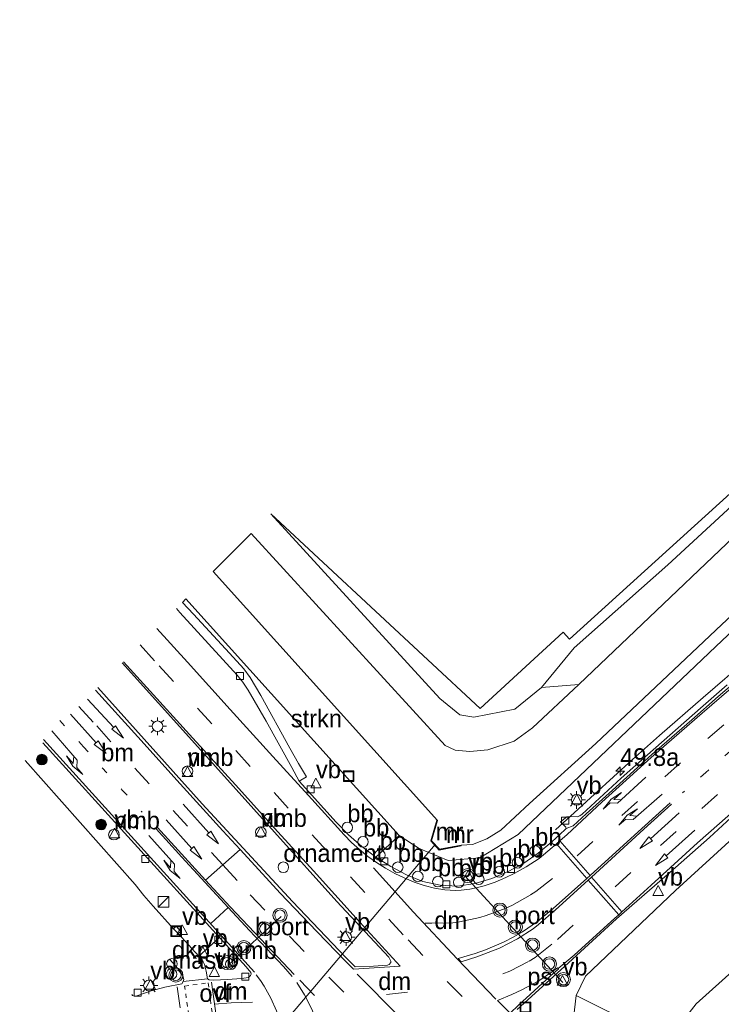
# Model space of a CAD drawing. Header units: millimetres. Extents: x 82463 to 85160, y 450000 to 452470.
# Tile 16 of 98: x 82912 to 83011, y 450447 to 450586. Entities that reach past the tile are written whole.
import ezdxf
from ezdxf.enums import TextEntityAlignment as Align

# ---------------------------------------------------------------- set-up
doc = ezdxf.new("R2010")
doc.units = ezdxf.units.MM
for name, pattern in [('13strp', [4, 1, -3]), ('39strp', [12, 3, -9]), ('6060strp', [1.2, 0.6, -0.6])]:
    doc.linetypes.add(name, pattern=pattern)
for name, color, linetype, lineweight in [('af-b5-muur', 8, 'muur', 18), ('af-bs-muur', 8, 'muur', 18), ('as-bs-kilometr', 13, 'Continuous', 18), ('bp-b5-bomenstruiken', 93, 'Continuous', 18), ('bp-b5-struiken', 93, 'Continuous', 18), ('bp-bs-boom', 93, 'Continuous', 18), ('bw-bs-portaal', 8, 'Continuous', 18), ('gr-bs-geleiderail', 213, 'geleiderail', 18), ('gw-bs-insteekwatergang', 93, 'Continuous', 18), ('gw-bs-kruinlijn', 93, 'Continuous', 18), ('gw-bs-teenlijn', 93, 'Continuous', 18), ('mk-b5-6060strp10', 8, '6060strp', 18), ('mk-b5-vlakmark', 8, 'Continuous', 18), ('mk-bs-13streep 0.45', 8, '13strp', 18), ('mk-bs-39streep 0.15', 8, '39strp', 18), ('mk-bs-haaientd', 8, 'haaitd', 18), ('mk-bs-pijlrd750', 8, 'Continuous', 18), ('mk-bs-pijlre750', 8, 'Continuous', 18), ('mk-bs-streep 0.15', 8, 'Continuous', 18), ('og-b5-water', 153, 'Continuous', 18), ('og-bs-inrichtingselement', 253, 'Continuous', 18), ('og-bs-maaiveld', 253, 'Continuous', 18), ('og-bs-terreinafscheiding', 253, 'Continuous', 18), ('wh-bs-duiker', 8, 'duiker', 18), ('wh-bs-kolk', 8, 'Continuous', 18), ('wh-bs-waterlijn', 133, 'Continuous', 18), ('wm-bs-lichtmast', 8, 'Continuous', 18), ('wm-bs-overig', 8, 'Continuous', 18), ('wm-bs-verkeersbord', 8, 'Continuous', 18), ('wm-bs-verkeerslicht', 13, 'Continuous', 18)]:
    doc.layers.add(name, color=color, linetype=linetype, lineweight=lineweight)
doc.styles.add('rtw_iso', font='iso-rtw.shx')
doc.linetypes.add('duiker', pattern='A,0,-2,[15,RTW.shx,S=1,R=0,X=0,Y=0],-2', length=4)
doc.linetypes.add('geleiderail', pattern='A,2,-1,[175,RTW.shx,S=0.5,R=0,X=0,Y=0],-1', length=4)
doc.linetypes.add('haaitd', pattern='A,0,-0.25,[25,RTW.shx,S=0.1,R=180,X=0,Y=0],-0.75', length=1)
doc.linetypes.add('muur', pattern='A,8,-1,[6,RTW.shx,S=0.75,R=90,X=0,Y=0],-1', length=10)

# ---------------------------------------------------------------- blocks, each defined once
blk = doc.blocks.new('verkeersbord')
for p, q in [((0, 0.75), (-0.75, -0.625)), ((0.75, -0.625), (0, 0.75)), ((-0.75, -0.625), (0.75, -0.625))]:
    blk.add_line(p, q)
blk = doc.blocks.new('dtbattr')
at = {"style": 'rtw_iso'}
blk.add_attdef('TAG', (0.59, 0.87), '', height=2.5, dxfattribs=at)
blk = doc.blocks.new('kolk')
blk.add_lwpolyline([(-0.5, -0.5), (0.5, -0.5), (0.5, 0.5), (-0.5, 0.5)], close=True)
blk = doc.blocks.new('dtb')
blk.add_circle((0, 0), 0.75)
blk = doc.blocks.new('put')
for p, q in [((0.75, 0.75), (-0.75, 0.75)), ((-0.75, 0.75), (-0.75, -0.75)), ((0.75, -0.75), (0.75, 0.75)), ((-0.75, -0.75), (0.75, -0.75))]:
    blk.add_line(p, q)
blk.add_lwpolyline([(-0.625, 0.625), (0.625, 0.625), (0.625, -0.625), (-0.625, -0.625)], close=True)
blk = doc.blocks.new('dtbattr-r')
at = {"style": 'rtw_iso'}
blk.add_attdef('TAG', text='', height=2.5, dxfattribs=at).set_placement((0, 0), align=Align.MIDDLE_CENTER)
blk = doc.blocks.new('dtbattr-l')
at = {"style": 'rtw_iso'}
blk.add_attdef('TAG', (0, 0), '', height=2.5, dxfattribs=at)
blk = doc.blocks.new('pijlr')
for p, q in [((0, 0, 0.1), (5.45, 0, 0.1)), ((5.45, -0.75, 0.1), (4.7, 0, 0.1)), ((6.2, -0.75, 0.1), (5.45, 0, 0.1)), ((4, -0.75, 0.1), (5.45, -0.75, 0.1)), ((5.7, -1.05, 0.1), (4, -0.75, 0.1)), ((7.5, -0.75, 0.1), (5.7, -1.05, 0.1)), ((7.5, -0.75, 0.1), (6.2, -0.75, 0.1))]:
    blk.add_line(p, q)
blk = doc.blocks.new('pijl')
for p, q in [((0, 0, 0.1), (5.45, 0, 0.1)), ((7.5, 0, 0.1), (5.45, 0.375, 0.1)), ((5.45, 0.375, 0.1), (5.45, -0.375, 0.1)), ((5.45, -0.375, 0.1), (7.5, 0, 0.1))]:
    blk.add_line(p, q)
blk = doc.blocks.new('kast')
blk.add_line((-0.75, -0.75), (0.75, 0.75))
blk.add_lwpolyline([(-0.75, 0.75), (0.75, 0.75), (0.75, -0.75), (-0.75, -0.75)], close=True)
blk = doc.blocks.new('boom')
blk.add_hatch(color=256).paths.add_polyline_path([(-0.75, 0, 1), (0.75, 0, 1)])
blk.add_circle((0, 0), 0.75)
blk = doc.blocks.new('verkeerslicht')
for radius in [1, 0.75]:
    blk.add_circle((0, 0), radius)
blk = doc.blocks.new('lantaarnpaal')
for p, q in [((-0.75, 0), (-1.25, 0)), ((-0.88, 0.88), (-0.53, 0.53)), ((0, 0.75), (0, 1.25)), ((0.53, 0.53), (0.88, 0.88)), ((0.75, 0), (1.25, 0)), ((-0.53, -0.53), (-0.88, -0.88)), ((0, -0.75), (0, -1.25)), ((0.53, -0.53), (0.88, -0.88))]:
    blk.add_line(p, q)
blk.add_circle((0, 0), 0.75)
blk = doc.blocks.new('hecto')
for p, q in [((0, 0.625), (-0.625, 0)), ((0, -0.625), (0, 0.625)), ((-0.625, 0), (0.625, 0)), ((0.625, 0), (0, -0.625))]:
    blk.add_line(p, q)

msp = doc.modelspace()

# ---------------------------------------------------------------- linework, layer by layer
at = {"layer": 'af-b5-muur'}
msp.add_polyline3d([(82970.047, 450469.889, -1.15), (82971.155, 450468.688, -1.15), (82974.226, 450469.265, -1.15), (82974.245, 450469.167, -0.926), (82971.119, 450468.58, -0.179), (82969.935, 450469.863, -0.22), (82970.789, 450472.805, -0.875), (82970.886, 450472.756, -1.15)], close=True, dxfattribs=at)
at = {"layer": 'af-bs-muur'}
msp.add_polyline3d([(82970.831, 450472.771, -0.935), (82969.991, 450469.876, -0.252), (82971.137, 450468.634, -0.206), (82974.223, 450469.215, -0.907)], dxfattribs=at)
at = {"layer": 'bp-b5-bomenstruiken'}
for points in [[(83003.466, 450508.914, 0.376), (82990.198, 450497.169, 0.362), (82985.615, 450491.552, 0.001), (82981.798, 450488.49, 0.004), (82976.024, 450487.361, 0.096), (82974.051, 450487.689, 0.156), (82971.208, 450490.031, 0.082), (82947.271, 450516.131, -0.064), (82976.913, 450488.595, 0.009), (82988.642, 450499.39, 0.509), (82989.539, 450498.399, 0.508), (83054.735, 450557.459, 0.412), (83053.412, 450559, 0.456), (83082.435, 450585.71, 0.099), (83084.635, 450585.49, 0.12), (83055.19, 450557.059, 0.307), (83043.009, 450545.297, 0.385), (83021.563, 450525.615, 0.325)], [(82990.879, 450492.015, -1.155), (82985.615, 450491.552, 0.001), (82990.198, 450497.169, 0.362), (83003.466, 450508.914, 0.376), (83021.563, 450525.615, 0.325), (83043.009, 450545.297, 0.385), (83055.19, 450557.059, 0.307), (83057.271, 450555.199, -1.155), (83021.753, 450521.416, -1.155)]]:
    msp.add_polyline3d(points, close=True, dxfattribs=at)
at = {"layer": 'bp-b5-struiken'}
for points in [[(83005.705, 450444.502, 5.714), (82999.799, 450443.372, 4.504), (82990.508, 450448.006, 0.348), (82991.8, 450450.732, 0.33), (83004.536, 450462.847, 0.49), (83020.799, 450477.637, 0.939), (83035.381, 450489.904, 1.462), (83058.907, 450508.798, 2.657), (83083.107, 450528.617, 4.009), (83104.037, 450546.473, 5.054), (83124.114, 450563.868, 5.819), (83131.218, 450570.07, 6.039), (83149.193, 450585.536, 6.616), (83140.592, 450577.672, 6.63), (83130.94, 450567.603, 6.625), (83118.98, 450556.134, 6.515), (83103.912, 450541.274, 6.218), (83087.169, 450524.617, 6.296), (83068.605, 450506.315, 6.323), (83031.669, 450469.819, 6.108), (83016.699, 450455.055, 6.076), (83007.479, 450446.83, 5.718)], [(82965.435, 450470.648, 0.307), (82962.163, 450467.579, 0.084), (82960.169, 450469.085, 0.1), (82958.302, 450470.746, 0.104), (82956.545, 450472.525, 0.078), (82951.291, 450478.33, 0.115), (82952.351, 450478.939, 0.22), (82951.209, 450480.803, 0.215), (82949.988, 450482.984, 0.196), (82945.87, 450490.415, 0.166), (82944.371, 450493.004, 0.164), (82943.469, 450494.196, 0.158), (82941.456, 450496.42, 0.15), (82936.358, 450501.92, 0.178), (82934.803, 450503.609, 0.171), (82935.279, 450504.087, 0.256)]]:
    msp.add_polyline3d(points, close=True, dxfattribs=at)
at = {"layer": 'bw-bs-portaal'}
for points in [[(82974.759, 450464.929, 5.981), (82988.611, 450449.838, 5.981)], [(82941.253, 450452.308, 6.286), (82948.769, 450459.195, 6.25)]]:
    msp.add_polyline3d(points, dxfattribs=at)
at = {"layer": 'gr-bs-geleiderail'}
msp.add_polyline3d([(83014.921, 450495.734, 1.438), (83008.447, 450490.157, 1.233), (83002.288, 450484.759, 1.074), (82998.488, 450481.369, 0.985), (82993.071, 450476.476, 0.905), (82990.766, 450474.348, 0.846), (82987.579, 450471.426, 0.814)], dxfattribs=at)
at = {"layer": 'gw-bs-insteekwatergang'}
for points in [[(83149.738, 450629.192, 0.06), (83127.381, 450607.844, 0.362), (83108.212, 450589.596, 0.44), (83083.704, 450567.318, 0.325), (83062.401, 450546.8, 0.366), (83036.847, 450522.483, 0.293), (83010.278, 450497.386, 0.142), (82982.286, 450470.758, -0.092), (82976.845, 450467.46, -0.009), (82972.401, 450467.097, -0.051), (82968.277, 450468.791, 0.146), (82965.435, 450470.648, 0.307), (82935.279, 450504.087, 0.256)], [(82947.271, 450516.131, -0.064), (82971.208, 450490.031, 0.082), (82974.051, 450487.689, 0.156), (82976.024, 450487.361, 0.096), (82981.798, 450488.49, 0.004), (82985.615, 450491.552, 0.001), (82990.198, 450497.169, 0.362), (83003.466, 450508.914, 0.376), (83021.563, 450525.615, 0.325), (83043.009, 450545.297, 0.385), (83055.19, 450557.059, 0.307), (83084.635, 450585.49, 0.12)]]:
    msp.add_polyline3d(points, dxfattribs=at)
at = {"layer": 'gw-bs-kruinlijn'}
msp.add_polyline3d([(83006.369, 450443.263, 5.837), (83005.705, 450444.502, 5.714), (83007.479, 450446.83, 5.718), (83016.699, 450455.055, 6.076), (83031.669, 450469.819, 6.108), (83068.605, 450506.315, 6.323), (83087.169, 450524.617, 6.296), (83103.912, 450541.274, 6.218), (83118.98, 450556.134, 6.515), (83130.94, 450567.603, 6.625), (83140.592, 450577.672, 6.63), (83149.193, 450585.536, 6.616)], dxfattribs=at)
at = {"layer": 'gw-bs-teenlijn'}
msp.add_polyline3d([(83149.193, 450585.536, 6.616), (83131.218, 450570.07, 6.039), (83124.114, 450563.868, 5.819), (83104.037, 450546.473, 5.054), (83083.107, 450528.617, 4.009), (83058.907, 450508.798, 2.657), (83035.381, 450489.904, 1.462), (83020.799, 450477.637, 0.939), (83004.536, 450462.847, 0.49), (82991.8, 450450.732, 0.33), (82990.508, 450448.006, 0.348), (82990.03, 450443.967, 0.302), (82991.564, 450439.797, 0.215), (82997.489, 450434.198, 0.214)], dxfattribs=at)
at = {"layer": 'mk-b5-6060strp10'}
msp.add_polyline3d([(82939.282, 450443.321, 0.325), (82936.02, 450442.9, 0.337), (82935.082, 450449.331, 0.166), (82938.417, 450449.779, 0.162)], close=True, dxfattribs=at)
at = {"layer": 'mk-b5-vlakmark'}
msp.add_polyline3d([(82982.33, 450446.612, 0.102), (82981.18, 450445.486, 0.114), (82979.36, 450447.298, 0.139), (82981.396, 450448.132, 0.104), (82982.822, 450448.806, 0.099), (82985.201, 450450.091, 0.1), (82987.155, 450451.376, 0.113), (82987.871, 450451.893, 0.132), (82987.993, 450451.734, 0.124), (82987.337, 450451.228, 0.129)], close=True, dxfattribs=at)
at = {"layer": 'mk-bs-13streep 0.45'}
for points in [[(83081.364, 450538.238, 3.811), (83075.049, 450533.359, 3.495), (83068.394, 450528.155, 3.136), (83062.457, 450523.477, 2.795), (83055.509, 450518.046, 2.406), (83049.553, 450513.363, 2.058), (83043.222, 450508.314, 1.691), (83040.18, 450505.921, 1.529), (83036.752, 450503.142, 1.362), (83031.102, 450498.496, 1.109), (83027.211, 450495.329, 0.947), (83020.782, 450489.835, 0.7), (83015.32, 450485.179, 0.516), (83008.846, 450479.566, 0.329), (83005.561, 450476.668, 0.253)], [(82917.413, 450486.89, 0.209), (82920.755, 450483.192, 0.202), (82926.267, 450477.062, 0.189), (82929.101, 450473.936, 0.191)]]:
    msp.add_polyline3d(points, dxfattribs=at)
at = {"layer": 'mk-bs-39streep 0.15'}
for points in [[(82996.035, 450463.379, 0.152), (83002.433, 450469.217, 0.227), (83008.272, 450474.445, 0.336), (83014.231, 450479.721, 0.497), (83020.381, 450485.01, 0.689), (83026.361, 450490.09, 0.899), (83033.475, 450496.031, 1.191), (83039.383, 450500.843, 1.46), (83045.413, 450505.629, 1.772), (83051.859, 450510.756, 2.14), (83055.395, 450513.543, 2.346), (83061.394, 450518.275, 2.694), (83064.605, 450520.769, 2.869), (83070.998, 450525.772, 3.223), (83077.135, 450530.666, 3.551), (83083.543, 450535.561, 3.865), (83090.252, 450540.51, 4.171), (83096.645, 450545.196, 4.452), (83103.284, 450550.168, 4.732), (83110.001, 450555.163, 4.988), (83118.497, 450561.422, 5.56)], [(82990.64, 450467.752, 0.028), (82996.945, 450473.456, 0.073), (83003.028, 450478.932, 0.169), (83009.13, 450484.337, 0.321), (83014.843, 450489.294, 0.492), (83021.121, 450494.647, 0.719), (83027.987, 450500.379, 0.992), (83033.605, 450504.962, 1.237), (83039.862, 450509.972, 1.538), (83046.235, 450515.044, 1.903), (83052.403, 450519.916, 2.263), (83062.062, 450527.513, 2.81), (83071.368, 450534.797, 3.339), (83077.954, 450539.877, 3.678), (83087.62, 450547.072, 4.133), (83097.278, 450554.26, 4.545), (83104.257, 450559.61, 4.83)], [(82928.805, 450497.585, 0.227), (82931.484, 450494.626, 0.222), (82936.903, 450488.645, 0.211), (82942.354, 450482.634, 0.216), (82947.745, 450476.705, 0.216), (82953.15, 450470.736, 0.226), (82958.56, 450464.772, 0.241), (82964.007, 450458.806, 0.27), (82966.718, 450455.857, 0.259), (82972.263, 450449.997, 0.231), (82977.889, 450444.229, 0.202), (82983.608, 450438.531, 0.16), (82983.909, 450438.132, 0.154)], [(82920.139, 450488.882, 0.283), (82922.643, 450486.122, 0.281), (82928.063, 450480.144, 0.273), (82933.485, 450474.184, 0.273), (82938.908, 450468.21, 0.289), (82940.492, 450466.481, 0.284), (82944.357, 450462.263, 0.296), (82949.908, 450456.379, 0.277), (82955.499, 450450.588, 0.292), (82961.185, 450444.853, 0.312), (82964.026, 450442.011, 0.279), (82969.455, 450436.664, 0.183)], [(82969.136, 450458.239, 0.165), (82970.065, 450458.221, 0.146), (82973.04, 450458.298, 0.082), (82974.006, 450458.421, 0.075), (82976.881, 450459.027, 0.046), (82977.769, 450459.296, 0.042), (82980.617, 450460.385, 0.023), (82981.387, 450460.745, 0.023), (82984.034, 450462.221, 0.033), (82984.776, 450462.694, 0.033), (82987.843, 450465.118, 0.032)], [(82980.125, 450451.073, 0.105), (82981.096, 450451.438, 0.1), (82983.852, 450452.836, 0.102), (82984.686, 450453.388, 0.107), (82987.861, 450455.916, 0.122), (82993.811, 450461.351, 0.142)], [(82949.317, 450442.285, 0.319), (82948.986, 450443.324, 0.328), (82948.074, 450445.832, 0.273), (82947.272, 450447.618, 0.244), (82946.324, 450449.317, 0.214), (82945.819, 450450.105, 0.197), (82945.208, 450450.907, 0.181)], [(82951.374, 450450.18, 0.24), (82956.299, 450445.078, 0.307)], [(82934.029, 450449.206, 0.167), (82934.979, 450442.782, 0.332)], [(82953.895, 450444.214, 0.299), (82953.009, 450446.276, 0.265), (82952.048, 450448.098, 0.25), (82950.945, 450449.848, 0.236)], [(82963.664, 450448.158, 0.348), (82968.683, 450448.713, 0.318)], [(82931.295, 450441.426, 0.326), (82930.204, 450448.506, 0.16)], [(82939.254, 450446.758, 0.241), (82941.691, 450446.967, 0.258), (82946.22, 450447.104, 0.256)]]:
    msp.add_polyline3d(points, dxfattribs=at)
at = {"layer": 'mk-bs-haaientd'}
for points in [[(82961.795, 450466.045, 0.138), (82967.489, 450459.808, 0.173), (82973.658, 450453.193, 0.15), (82979.148, 450447.503, 0.14)], [(82959.494, 450451.038, 0.352), (82965.462, 450445.051, 0.334)], [(82938.882, 450449.904, 0.161), (82939.775, 450443.407, 0.322)]]:
    msp.add_polyline3d(points, dxfattribs=at)
at = {"layer": 'mk-bs-streep 0.15'}
for points in [[(82931.142, 450499.932, 0.142), (82935.504, 450495.131, 0.13), (82941.552, 450488.47, 0.119), (82947.576, 450481.831, 0.111), (82952.62, 450476.278, 0.128), (82957.654, 450470.722, 0.133), (82958.705, 450469.643, 0.132), (82959.83, 450468.63, 0.13), (82961.018, 450467.685, 0.133), (82962.244, 450466.81, 0.116), (82963.526, 450466.006, 0.122), (82964.835, 450465.275, 0.122), (82966.176, 450464.63, 0.123), (82967.572, 450464.051, 0.115), (82968.979, 450463.557, 0.095), (82970.446, 450463.194, 0.063), (82971.905, 450462.959, 0.035), (82973.432, 450462.877, 0.007), (82974.246, 450462.912, 0.004), (82975.444, 450463.048, -0.011), (82976.542, 450463.272, -0.025), (82977.481, 450463.531, -0.031), (82979.034, 450464.055, -0.044), (82980.542, 450464.67, -0.041), (82981.718, 450465.254, -0.034), (82983.408, 450466.197, -0.024), (82985.239, 450467.395, -0.024), (82987.733, 450469.465, -0.031), (82988.183, 450469.872, -0.032), (82989.203, 450470.794, -0.032), (82994.114, 450475.34, 0.025), (82997.595, 450478.466, 0.074), (83001.112, 450481.646, 0.144), (83008.329, 450487.96, 0.336), (83013.486, 450492.389, 0.486)], [(82926.446, 450495.216, 0.292), (82930.212, 450491.061, 0.287), (82936.25, 450484.42, 0.261), (82942.277, 450477.794, 0.27), (82948.28, 450471.153, 0.288), (82953.324, 450465.614, 0.313), (82959.369, 450458.957, 0.33), (82965.6, 450452.154, 0.331), (82958.971, 450451.726, 0.352), (82957.949, 450452.757, 0.339), (82953.802, 450457.041, 0.34), (82948.631, 450462.486, 0.348), (82945.567, 450465.793, 0.351), (82942.94, 450468.663, 0.353), (82940.512, 450471.314, 0.354), (82934.474, 450477.949, 0.328), (82928.45, 450484.594, 0.332), (82922.455, 450491.208, 0.333)], [(83035.728, 450493.673, 1.315), (83033.386, 450491.769, 1.208), (83027.628, 450486.949, 0.969), (83022.434, 450482.53, 0.784), (83018.197, 450478.867, 0.652), (83013.504, 450474.757, 0.511), (83007.682, 450469.591, 0.37), (83001.099, 450463.623, 0.254), (82996.937, 450459.818, 0.191), (82996.515, 450459.431, 0.185), (82995.962, 450458.925, 0.181), (82990.201, 450453.7, 0.135), (82987.932, 450451.814, 0.134)], [(82944.972, 450451.322, 0.212), (82915.138, 450484.209, 0.289)], [(83003.782, 450475.242, 0.217), (82998.251, 450470.222, 0.133), (82992.473, 450464.981, 0.097), (82991.992, 450464.548, 0.097), (82987.239, 450460.304, 0.099), (82985.025, 450458.467, 0.096), (82982.925, 450457.005, 0.089), (82981.699, 450456.29, 0.089), (82980.228, 450455.529, 0.092), (82977.667, 450454.458, 0.1), (82976.187, 450453.948, 0.111), (82973.79, 450453.228, 0.148), (82974.212, 450452.75, 0.149), (82976.417, 450453.451, 0.112), (82979.638, 450454.713, 0.095), (82982.173, 450456.014, 0.094), (82984.403, 450457.447, 0.097), (82985.169, 450458.021, 0.099), (82987.561, 450460.099, 0.103), (82992.2, 450464.337, 0.101), (82992.656, 450464.754, 0.101), (83000.051, 450471.507, 0.159), (83003.996, 450475.042, 0.22)], [(82950.291, 450450.711, 0.229), (82949.093, 450452.096, 0.225), (82944.291, 450457.212, 0.207), (82941.266, 450460.447, 0.252), (82934.696, 450467.563, 0.19), (82931.065, 450471.568, 0.196)], [(82931.238, 450471.784, 0.202), (82938.046, 450464.301, 0.205), (82941.534, 450460.54, 0.224), (82946.655, 450455.123, 0.214), (82950.578, 450450.993, 0.234)], [(82991.992, 450464.548, 0.097), (82987.733, 450469.465, -0.031)], [(82988.183, 450469.872, -0.032), (82992.473, 450464.981, 0.097)], [(82942.94, 450468.663, 0.353), (82940.492, 450466.481, 0.284), (82938.046, 450464.301, 0.205)], [(82992.2, 450464.337, 0.101), (82996.515, 450459.432, 0.187)], [(82996.937, 450459.818, 0.191), (82992.656, 450464.754, 0.101)], [(82938.777, 450458.163, 0.252), (82941.266, 450460.447, 0.252)]]:
    msp.add_polyline3d(points, dxfattribs=at)
at = {"layer": 'og-b5-water'}
msp.add_polyline3d([(83011.125, 450500.501, -1.15), (82993.302, 450483.662, -1.15), (82983.872, 450475.155, -1.15), (82979.815, 450471.399, -1.15), (82977.869, 450470.149, -1.15), (82975.813, 450469.363, -1.15), (82974.226, 450469.265, -1.15), (82971.155, 450468.688, -1.15), (82970.047, 450469.889, -1.15), (82970.886, 450472.756, -1.15), (82939.13, 450507.955, -1.155), (82944.49, 450513.338, -1.155), (82971.964, 450483.362, -1.155), (82973.372, 450482.704, -1.155), (82975.433, 450482.509, -1.155), (82977.996, 450482.751, -1.155), (82981.732, 450483.954, -1.155), (82984.324, 450485.873, -1.155), (82990.879, 450492.015, -1.155), (83021.753, 450521.416, -1.155)], dxfattribs=at)
at = {"layer": 'og-bs-maaiveld'}
msp.add_polyline3d([(82974.226, 450469.265, -1.15), (82974.245, 450469.167, -0.926), (82971.119, 450468.58, -0.179), (82969.935, 450469.863, -0.22), (82970.789, 450472.805, -0.875), (82970.886, 450472.756, -1.15)], dxfattribs=at)
at = {"layer": 'og-bs-terreinafscheiding'}
for points in [[(83053.412, 450559, 0.456), (83054.735, 450557.459, 0.412), (82989.539, 450498.399, 0.508), (82988.642, 450499.39, 0.509)], [(83027.243, 450504.335, 0.984), (83025.896, 450503.191, 0.932), (83022.053, 450499.992, 0.773), (83018.198, 450496.805, 0.634), (83014.391, 450493.564, 0.522), (83010.611, 450490.291, 0.403), (83006.844, 450487.003, 0.285), (83001.195, 450482.07, 0.14), (82995.628, 450477.044, 0.036), (82991.925, 450473.683, -0.026), (82990.071, 450472.006, -0.04), (82989.084, 450471.628, -0.099)], [(82934.803, 450503.609, 0.171), (82936.358, 450501.92, 0.178), (82941.456, 450496.42, 0.15), (82943.469, 450494.196, 0.158), (82944.371, 450493.004, 0.164), (82945.87, 450490.415, 0.166), (82949.988, 450482.984, 0.196), (82951.209, 450480.803, 0.215), (82952.351, 450478.939, 0.22), (82951.291, 450478.33, 0.115)], [(82933.924, 450502.727, 0.034), (82934.423, 450502.176, 0.024), (82936.453, 450499.967, 0.036), (82942.51, 450493.324, 0.017), (82943.33, 450492.303, 0.012), (82944.101, 450491.181, 0.011), (82946.606, 450486.787, 0.044), (82950.249, 450480.231, 0.074), (82951.291, 450478.33, 0.115), (82956.545, 450472.525, 0.078), (82958.302, 450470.746, 0.104), (82960.169, 450469.085, 0.1), (82962.163, 450467.579, 0.084), (82964.266, 450466.231, 0.091), (82966.473, 450465.059, 0.104), (82968.796, 450464.14, 0.08), (82971.235, 450463.608, -0.002), (82973.724, 450463.487, -0.035), (82976.196, 450463.844, -0.053), (82978.585, 450464.554, -0.071), (82980.885, 450465.529, -0.09), (82983.079, 450466.727, -0.059), (82985.133, 450468.147, -0.05), (82987.051, 450469.747, -0.058), (82988.892, 450471.436, -0.08), (82989.084, 450471.628, -0.099)], [(82963.967, 450453.408, 0.505), (82956.651, 450461.316, 0.536), (82947.783, 450471.111, 0.55), (82936.552, 450483.641, 0.536), (82926.265, 450495.034, 0.513)], [(82985.615, 450491.552, 0.001), (82990.879, 450492.015, -1.155)], [(82989.084, 450471.628, -0.099), (82989.033, 450471.815, -0.134), (82988.298, 450472.572, -0.164), (82989.167, 450473.285, -0.215), (82989.635, 450473.316, -0.135), (82990.628, 450473.292, -0.121), (82991.017, 450473.415, -0.046), (82991.324, 450473.671, -0.059), (82996.87, 450478.72, 0.03), (83000.596, 450482.054, 0.096), (83008.1, 450488.663, 0.3), (83011.872, 450491.946, 0.411)], [(82922.8, 450491.554, 0.66), (82937.573, 450475.126, 0.55), (82950.34, 450461.313, 0.605), (82957.891, 450453.393, 0.508), (82958.577, 450452.711, 0.497)], [(82943.778, 450452.06, 0.19), (82940.013, 450456.216, 0.2), (82915.005, 450483.725, 0.252)], [(82912.526, 450481.235, 0.417), (82928.092, 450463.724, 0.357)], [(82982.132, 450445.998, 0.103), (82988.828, 450452.094, 0.109), (82996.209, 450458.84, 0.178), (83003.755, 450465.402, 0.316), (83009.373, 450470.371, 0.406), (83013.046, 450473.767, 0.504)], [(82962.163, 450467.579, 0.084), (82965.435, 450470.648, 0.307)], [(82943.778, 450452.06, 0.19), (82944.449, 450451.246, 0.136), (82944.49, 450451.001, 0.138), (82944.417, 450450.827, 0.133), (82944.141, 450450.548, 0.135), (82943.149, 450450.41, 0.131), (82941.155, 450450.256, 0.135), (82939.154, 450450.187, 0.154), (82938.584, 450450.221, 0.155), (82938.318, 450450.339, 0.173), (82938.129, 450451.446, 0.179), (82937.899, 450452.399, 0.185), (82937.718, 450452.787, 0.18), (82937.379, 450453.253, 0.181), (82937.105, 450453.552, 0.186), (82934.177, 450456.748, 0.286), (82933.535, 450457.448, 0.285), (82930.624, 450460.626, 0.299), (82929.323, 450462.145, 0.33), (82928.092, 450463.724, 0.357)], [(82933.535, 450457.448, 0.285), (82933.874, 450457.797, 0.294), (82934.539, 450457.053, 0.289), (82934.177, 450456.748, 0.286)], [(82940.013, 450456.216, 0.2), (82937.105, 450453.552, 0.186)], [(82927.612, 450448.128, 0.173), (82927.714, 450448.014, 0.173), (82927.954, 450447.93, 0.17), (82928.205, 450447.921, 0.196), (82928.451, 450448.005, 0.164), (82930.339, 450448.662, 0.155), (82932.27, 450449.179, 0.147), (82934.691, 450449.667, 0.152), (82934.86, 450449.971, 0.153), (82934.953, 450450.259, 0.16), (82934.813, 450450.793, 0.178), (82934.46, 450451.453, 0.19), (82933.008, 450453.111, 0.233)], [(82958.577, 450452.711, 0.497), (82959.24, 450452.046, 0.342), (82961.816, 450452.163, 0.365), (82963.808, 450452.293, 0.353), (82964.041, 450452.385, 0.354), (82964.264, 450452.648, 0.341), (82964.288, 450452.873, 0.335), (82963.967, 450453.408, 0.505)], [(82938.318, 450450.339, 0.173), (82934.86, 450449.971, 0.153)], [(83005.705, 450444.502, 5.714), (82999.799, 450443.372, 4.504), (82990.508, 450448.006, 0.348)]]:
    msp.add_polyline3d(points, dxfattribs=at)
at = {"layer": 'wh-bs-duiker'}
msp.add_polyline3d([(82905.66, 450392.923, -1.136), (82970.546, 450469.376, -1.123)], dxfattribs=at)
at = {"layer": 'wh-bs-waterlijn'}
for points in [[(83142.713, 450636.501, -1.139), (83115.439, 450610.449, -1.141), (83078.247, 450575.35, -1.141), (83057.271, 450555.199, -1.155), (83021.753, 450521.416, -1.155), (82990.879, 450492.015, -1.155), (82984.324, 450485.873, -1.155), (82981.732, 450483.954, -1.155), (82977.996, 450482.751, -1.155), (82975.433, 450482.509, -1.155), (82973.372, 450482.704, -1.155), (82971.964, 450483.362, -1.155), (82944.49, 450513.338, -1.155)], [(83148.325, 450630.662, -1.139), (83112.253, 450596.187, -1.15), (83082.244, 450568.321, -1.15), (83040.923, 450529.205, -1.15), (83024.669, 450513.057, -1.15), (83011.125, 450500.501, -1.15), (82993.302, 450483.662, -1.15), (82983.872, 450475.155, -1.15), (82979.815, 450471.399, -1.15), (82977.869, 450470.149, -1.15), (82975.813, 450469.363, -1.15), (82974.226, 450469.265, -1.15), (82971.155, 450468.688, -1.15), (82970.047, 450469.889, -1.15), (82970.886, 450472.756, -1.15), (82939.13, 450507.955, -1.155)]]:
    msp.add_polyline3d(points, dxfattribs=at)

# ---------------------------------------------------------------- block references
at = {"layer": 'af-b5-muur'}
ref = msp.add_blockref('dtbattr-r', (82972.09375, 450468.8125, -0.883333), dxfattribs=at)
ref.add_attrib('TAG', 'mr', dxfattribs={"layer": '0', "height": 2.5, "style": 'rtw_iso'}).set_placement((82972.09375, 450468.8125, -0.883333), align=Align.BOTTOM_LEFT)
at = {"layer": 'af-bs-muur'}
ref = msp.add_blockref('dtbattr-l', (82970.620025, 450469.194282, -0.226751), dxfattribs=at)
ref.add_attrib('TAG', 'mr', dxfattribs={"layer": '0', "height": 2.5, "style": 'rtw_iso'}).set_placement((82970.620025, 450469.194282, -0.226751), align=Align.BOTTOM_LEFT)
at = {"layer": 'as-bs-kilometr'}
ref = msp.add_blockref('dtbattr', (82996.721, 450479.722, -0.009), dxfattribs=at)
ref.add_attrib('TAG', '49.8a', dxfattribs={"layer": '0', "height": 2.5, "style": 'rtw_iso'}).set_placement((82996.721, 450479.722, -0.009), align=Align.BOTTOM_LEFT)
msp.add_blockref('hecto', (82996.721, 450479.722, -0.009), dxfattribs=at)
at = {"layer": 'bp-b5-struiken'}
ref = msp.add_blockref('dtbattr-r', (82950.117188, 450485.1875, 0.174647), dxfattribs=at)
ref.add_attrib('TAG', 'strkn', dxfattribs={"layer": '0', "height": 2.5, "style": 'rtw_iso'}).set_placement((82950.117188, 450485.1875, 0.174647), align=Align.BOTTOM_LEFT)
at = {"layer": 'bp-bs-boom'}
for p in [(82914.89, 450481.368, 0.569), (82923.263, 450472.175, 0.536)]:
    msp.add_blockref('boom', p, dxfattribs=at)
at = {"layer": 'bw-bs-portaal'}
ref = msp.add_blockref('dtbattr-l', (82981.719804, 450457.345583, 5.981), dxfattribs=at)
ref.add_attrib('TAG', 'port', dxfattribs={"layer": '0', "height": 2.5, "style": 'rtw_iso'}).set_placement((82981.719804, 450457.345583, 5.981), align=Align.BOTTOM_LEFT)
ref = msp.add_blockref('dtbattr-l', (82945.029884, 450455.768804, 6.26791), dxfattribs=at)
ref.add_attrib('TAG', 'hport', dxfattribs={"layer": '0', "height": 2.5, "style": 'rtw_iso'}).set_placement((82945.029884, 450455.768804, 6.26791), align=Align.BOTTOM_LEFT)
at = {"layer": 'mk-b5-6060strp10'}
ref = msp.add_blockref('dtbattr-r', (82937.179688, 450446.34375, 0.263), dxfattribs=at)
ref.add_attrib('TAG', 'ovf', dxfattribs={"layer": '0', "height": 2.5, "style": 'rtw_iso'}).set_placement((82937.179688, 450446.34375, 0.263), align=Align.BOTTOM_LEFT)
at = {"layer": 'mk-b5-vlakmark'}
ref = msp.add_blockref('dtbattr-r', (82983.582031, 450448.6875, 0.114364), dxfattribs=at)
ref.add_attrib('TAG', 'ps', dxfattribs={"layer": '0', "height": 2.5, "style": 'rtw_iso'}).set_placement((82983.582031, 450448.6875, 0.114364), align=Align.BOTTOM_LEFT)
at = {"layer": 'mk-bs-13streep 0.45'}
ref = msp.add_blockref('dtbattr-l', (82923.284567, 450480.378821, 0.196034), dxfattribs=at)
ref.add_attrib('TAG', 'bm', dxfattribs={"layer": '0', "height": 2.5, "style": 'rtw_iso'}).set_placement((82923.284567, 450480.378821, 0.196034), align=Align.BOTTOM_LEFT)
at = {"layer": 'mk-bs-haaientd'}
ref = msp.add_blockref('dtbattr-l', (82970.433385, 450456.650745, 0.162022), dxfattribs=at)
ref.add_attrib('TAG', 'dm', dxfattribs={"layer": '0', "height": 2.5, "style": 'rtw_iso'}).set_placement((82970.433385, 450456.650745, 0.162022), align=Align.BOTTOM_LEFT)
ref = msp.add_blockref('dtbattr-l', (82962.492995, 450448.029457, 0.342955), dxfattribs=at)
ref.add_attrib('TAG', 'dm', dxfattribs={"layer": '0', "height": 2.5, "style": 'rtw_iso'}).set_placement((82962.492995, 450448.029457, 0.342955), align=Align.BOTTOM_LEFT)
ref = msp.add_blockref('dtbattr-l', (82939.330744, 450446.639176, 0.241905), dxfattribs=at)
ref.add_attrib('TAG', 'dm', dxfattribs={"layer": '0', "height": 2.5, "style": 'rtw_iso'}).set_placement((82939.330744, 450446.639176, 0.241905), align=Align.BOTTOM_LEFT)
at = {"layer": 'mk-bs-pijlrd750'}
for p, rotation in [((82921.365, 450489.924, 0.307), 312.5), ((82918.925, 450487.794, 0.241), 312.2), ((82934.882, 450475.057, 0.301), 311.9), ((83005.076, 450473.835, 0.253), 222.2), ((82932.484, 450472.863, 0.237), 312), ((83007.284, 450471.411, 0.331), 222)]:
    msp.add_blockref('pijl', p, dxfattribs=dict(at, rotation=rotation))
at = {"layer": 'mk-bs-pijlre750'}
for p, rotation in [((82916.3, 450485.416, 0.176), 311.1), ((83000.367, 450478.869, 0.114), 222.5), ((83002.667, 450476.491, 0.178), 221.4), ((82930.014, 450470.635, 0.174), 311.9)]:
    msp.add_blockref('pijlr', p, dxfattribs=dict(at, rotation=rotation))
at = {"layer": 'og-bs-inrichtingselement'}
ref = msp.add_blockref('dtbattr', (82935.501, 450479.72, 0.305), dxfattribs=at)
ref.add_attrib('TAG', 'nmb', dxfattribs={"layer": '0', "height": 2.5, "style": 'rtw_iso'}).set_placement((82935.501, 450479.72, 0.305), align=Align.BOTTOM_LEFT)
for name, p in [('dtb', (82935.501, 450479.72, 0.305)), ('put', (82958.306, 450479.027, 0.158)), ('dtb', (82925.088, 450470.75, 0.352)), ('dtb', (82945.877, 450471.102, 0.485)), ('dtb', (82949.056, 450466.142, 0.71)), ('kast', (82932.101, 450461.241, 0.65)), ('put', (82933.883, 450457.084, 0.301)), ('dtb', (82941.629, 450452.42, 0.308)), ('dtb', (82933.24, 450451.033, 0.3)), ('put', (82983.313, 450446.323, 0.226))]:
    msp.add_blockref(name, p, dxfattribs=at)
ref = msp.add_blockref('dtbattr', (82925.088, 450470.75, 0.352), dxfattribs=at)
ref.add_attrib('TAG', 'nmb', dxfattribs={"layer": '0', "height": 2.5, "style": 'rtw_iso'}).set_placement((82925.088, 450470.75, 0.352), align=Align.BOTTOM_LEFT)
ref = msp.add_blockref('dtbattr', (82945.877, 450471.102, 0.485), dxfattribs=at)
ref.add_attrib('TAG', 'nmb', dxfattribs={"layer": '0', "height": 2.5, "style": 'rtw_iso'}).set_placement((82945.877, 450471.102, 0.485), align=Align.BOTTOM_LEFT)
ref = msp.add_blockref('dtbattr', (82949.056, 450466.142, 0.71), dxfattribs=at)
ref.add_attrib('TAG', 'ornament', dxfattribs={"layer": '0', "height": 2.5, "style": 'rtw_iso'}).set_placement((82949.056, 450466.142, 0.71), align=Align.BOTTOM_LEFT)
ref = msp.add_blockref('dtbattr', (82941.629, 450452.42, 0.308), dxfattribs=at)
ref.add_attrib('TAG', 'nmb', dxfattribs={"layer": '0', "height": 2.5, "style": 'rtw_iso'}).set_placement((82941.629, 450452.42, 0.308), align=Align.BOTTOM_LEFT)
ref = msp.add_blockref('dtbattr', (82933.24, 450451.033, 0.3), dxfattribs=at)
ref.add_attrib('TAG', 'mast', dxfattribs={"layer": '0', "height": 2.5, "style": 'rtw_iso'}).set_placement((82933.24, 450451.033, 0.3), align=Align.BOTTOM_LEFT)
at = {"layer": 'wh-bs-kolk'}
for p in [(82942.938, 450493.209, 0.05), (82952.924, 450477.162, 0.132), (82988.943, 450472.729, 0.058), (82929.517, 450467.308, 0.267), (82963.366, 450466.975, 0.123), (82981.276, 450465.882, -0.043), (82972.141, 450463.713, 0.04), (82939.873, 450455.874, 0.277), (82943.685, 450450.665, 0.182), (82928.442, 450448.401, 0.182)]:
    msp.add_blockref('kolk', p, dxfattribs=at)
at = {"layer": 'wm-bs-lichtmast'}
for p in [(82931.253, 450486.089, 0.46), (82990.568, 450475.677, 0.017), (82957.963, 450456.255, 0.467), (82930.04, 450449.422, 0.124)]:
    msp.add_blockref('lantaarnpaal', p, dxfattribs=at)
at = {"layer": 'wm-bs-overig'}
ref = msp.add_blockref('dtbattr', (82958.113, 450471.767, 0.152), dxfattribs=at)
ref.add_attrib('TAG', 'bb', dxfattribs={"layer": '0', "height": 2.5, "style": 'rtw_iso'}).set_placement((82958.113, 450471.767, 0.152), align=Align.BOTTOM_LEFT)
for p in [(82958.113, 450471.767, 0.152), (82960.332, 450469.74, 0.144), (82962.715, 450467.863, 0.131), (82984.697, 450468.451, 0.042), (82965.252, 450466.145, 0.13), (82982.173, 450466.774, 0.018), (82968.086, 450464.842, 0.124), (82979.595, 450465.498, -0.059), (82970.938, 450464.113, 0.085), (82973.881, 450464.013, 0.028), (82976.715, 450464.451, -0.027), (82933.295, 450452.469, 0.345)]:
    msp.add_blockref('dtb', p, dxfattribs=at)
ref = msp.add_blockref('dtbattr', (82960.332, 450469.74, 0.144), dxfattribs=at)
ref.add_attrib('TAG', 'bb', dxfattribs={"layer": '0', "height": 2.5, "style": 'rtw_iso'}).set_placement((82960.332, 450469.74, 0.144), align=Align.BOTTOM_LEFT)
ref = msp.add_blockref('dtbattr', (82962.715, 450467.863, 0.131), dxfattribs=at)
ref.add_attrib('TAG', 'bb', dxfattribs={"layer": '0', "height": 2.5, "style": 'rtw_iso'}).set_placement((82962.715, 450467.863, 0.131), align=Align.BOTTOM_LEFT)
ref = msp.add_blockref('dtbattr', (82984.697, 450468.451, 0.042), dxfattribs=at)
ref.add_attrib('TAG', 'bb', dxfattribs={"layer": '0', "height": 2.5, "style": 'rtw_iso'}).set_placement((82984.697, 450468.451, 0.042), align=Align.BOTTOM_LEFT)
ref = msp.add_blockref('dtbattr', (82965.252, 450466.145, 0.13), dxfattribs=at)
ref.add_attrib('TAG', 'bb', dxfattribs={"layer": '0', "height": 2.5, "style": 'rtw_iso'}).set_placement((82965.252, 450466.145, 0.13), align=Align.BOTTOM_LEFT)
ref = msp.add_blockref('dtbattr', (82982.173, 450466.774, 0.018), dxfattribs=at)
ref.add_attrib('TAG', 'bb', dxfattribs={"layer": '0', "height": 2.5, "style": 'rtw_iso'}).set_placement((82982.173, 450466.774, 0.018), align=Align.BOTTOM_LEFT)
ref = msp.add_blockref('dtbattr', (82968.086, 450464.842, 0.124), dxfattribs=at)
ref.add_attrib('TAG', 'bb', dxfattribs={"layer": '0', "height": 2.5, "style": 'rtw_iso'}).set_placement((82968.086, 450464.842, 0.124), align=Align.BOTTOM_LEFT)
ref = msp.add_blockref('dtbattr', (82979.595, 450465.498, -0.059), dxfattribs=at)
ref.add_attrib('TAG', 'bb', dxfattribs={"layer": '0', "height": 2.5, "style": 'rtw_iso'}).set_placement((82979.595, 450465.498, -0.059), align=Align.BOTTOM_LEFT)
ref = msp.add_blockref('dtbattr', (82970.938, 450464.113, 0.085), dxfattribs=at)
ref.add_attrib('TAG', 'bb', dxfattribs={"layer": '0', "height": 2.5, "style": 'rtw_iso'}).set_placement((82970.938, 450464.113, 0.085), align=Align.BOTTOM_LEFT)
ref = msp.add_blockref('dtbattr', (82973.881, 450464.013, 0.028), dxfattribs=at)
ref.add_attrib('TAG', 'bb', dxfattribs={"layer": '0', "height": 2.5, "style": 'rtw_iso'}).set_placement((82973.881, 450464.013, 0.028), align=Align.BOTTOM_LEFT)
ref = msp.add_blockref('dtbattr', (82976.715, 450464.451, -0.027), dxfattribs=at)
ref.add_attrib('TAG', 'bb', dxfattribs={"layer": '0', "height": 2.5, "style": 'rtw_iso'}).set_placement((82976.715, 450464.451, -0.027), align=Align.BOTTOM_LEFT)
ref = msp.add_blockref('dtbattr', (82933.295, 450452.469, 0.345), dxfattribs=at)
ref.add_attrib('TAG', 'dkp', dxfattribs={"layer": '0', "height": 2.5, "style": 'rtw_iso'}).set_placement((82933.295, 450452.469, 0.345), align=Align.BOTTOM_LEFT)
at = {"layer": 'wm-bs-verkeersbord'}
ref = msp.add_blockref('dtbattr', (82935.498, 450479.626, 0.322), dxfattribs=at)
ref.add_attrib('TAG', 'vb', dxfattribs={"layer": '0', "height": 2.5, "style": 'rtw_iso'}).set_placement((82935.498, 450479.626, 0.322), align=Align.BOTTOM_LEFT)
ref = msp.add_blockref('dtbattr', (82953.678, 450477.993, 0.12), dxfattribs=at)
ref.add_attrib('TAG', 'vb', dxfattribs={"layer": '0', "height": 2.5, "style": 'rtw_iso'}).set_placement((82953.678, 450477.993, 0.12), align=Align.BOTTOM_LEFT)
for p in [(82935.498, 450479.626, 0.322), (82953.678, 450477.993, 0.12), (82990.572, 450475.738, 0.023), (82925.162, 450470.935, 0.431), (82945.865, 450471.141, 0.498), (82975.212, 450464.938, 0.095), (83002.09, 450462.795, 0.296), (82934.73, 450457.24, 0.55), (82957.821, 450456.421, 0.47), (82937.65, 450454.119, 0.199), (82939.293, 450451.3, 0.165), (82930.236, 450449.536, 0.146), (82988.576, 450450.091, 0.282)]:
    msp.add_blockref('verkeersbord', p, dxfattribs=at)
ref = msp.add_blockref('dtbattr', (82990.572, 450475.738, 0.023), dxfattribs=at)
ref.add_attrib('TAG', 'vb', dxfattribs={"layer": '0', "height": 2.5, "style": 'rtw_iso'}).set_placement((82990.572, 450475.738, 0.023), align=Align.BOTTOM_LEFT)
ref = msp.add_blockref('dtbattr', (82925.162, 450470.935, 0.431), dxfattribs=at)
ref.add_attrib('TAG', 'vb', dxfattribs={"layer": '0', "height": 2.5, "style": 'rtw_iso'}).set_placement((82925.162, 450470.935, 0.431), align=Align.BOTTOM_LEFT)
ref = msp.add_blockref('dtbattr', (82945.865, 450471.141, 0.498), dxfattribs=at)
ref.add_attrib('TAG', 'vb', dxfattribs={"layer": '0', "height": 2.5, "style": 'rtw_iso'}).set_placement((82945.865, 450471.141, 0.498), align=Align.BOTTOM_LEFT)
ref = msp.add_blockref('dtbattr', (82975.212, 450464.938, 0.095), dxfattribs=at)
ref.add_attrib('TAG', 'vb', dxfattribs={"layer": '0', "height": 2.5, "style": 'rtw_iso'}).set_placement((82975.212, 450464.938, 0.095), align=Align.BOTTOM_LEFT)
ref = msp.add_blockref('dtbattr', (83002.09, 450462.795, 0.296), dxfattribs=at)
ref.add_attrib('TAG', 'vb', dxfattribs={"layer": '0', "height": 2.5, "style": 'rtw_iso'}).set_placement((83002.09, 450462.795, 0.296), align=Align.BOTTOM_LEFT)
ref = msp.add_blockref('dtbattr', (82934.73, 450457.24, 0.55), dxfattribs=at)
ref.add_attrib('TAG', 'vb', dxfattribs={"layer": '0', "height": 2.5, "style": 'rtw_iso'}).set_placement((82934.73, 450457.24, 0.55), align=Align.BOTTOM_LEFT)
ref = msp.add_blockref('dtbattr', (82957.821, 450456.421, 0.47), dxfattribs=at)
ref.add_attrib('TAG', 'vb', dxfattribs={"layer": '0', "height": 2.5, "style": 'rtw_iso'}).set_placement((82957.821, 450456.421, 0.47), align=Align.BOTTOM_LEFT)
ref = msp.add_blockref('dtbattr', (82937.65, 450454.119, 0.199), dxfattribs=at)
ref.add_attrib('TAG', 'vb', dxfattribs={"layer": '0', "height": 2.5, "style": 'rtw_iso'}).set_placement((82937.65, 450454.119, 0.199), align=Align.BOTTOM_LEFT)
ref = msp.add_blockref('dtbattr', (82939.293, 450451.3, 0.165), dxfattribs=at)
ref.add_attrib('TAG', 'vb', dxfattribs={"layer": '0', "height": 2.5, "style": 'rtw_iso'}).set_placement((82939.293, 450451.3, 0.165), align=Align.BOTTOM_LEFT)
ref = msp.add_blockref('dtbattr', (82930.236, 450449.536, 0.146), dxfattribs=at)
ref.add_attrib('TAG', 'vb', dxfattribs={"layer": '0', "height": 2.5, "style": 'rtw_iso'}).set_placement((82930.236, 450449.536, 0.146), align=Align.BOTTOM_LEFT)
ref = msp.add_blockref('dtbattr', (82988.576, 450450.091, 0.282), dxfattribs=at)
ref.add_attrib('TAG', 'vb', dxfattribs={"layer": '0', "height": 2.5, "style": 'rtw_iso'}).set_placement((82988.576, 450450.091, 0.282), align=Align.BOTTOM_LEFT)
at = {"layer": 'wm-bs-verkeerslicht'}
for p in [(82975.171, 450464.963, 0.054), (82948.586, 450459.352, 0.265), (82979.709, 450460.082, 0.041), (82946.45, 450457.427, 0.206), (82981.886, 450457.681, 0.081), (82943.471, 450454.778, 0.142), (82984.326, 450455.133, 0.102), (82941.138, 450452.656, 0.321), (82986.711, 450452.454, 0.1), (82933.852, 450450.883, 0.164), (82988.692, 450450.257, 0.298)]:
    msp.add_blockref('verkeerslicht', p, dxfattribs=at)

doc.saveas('drawing.dxf')
